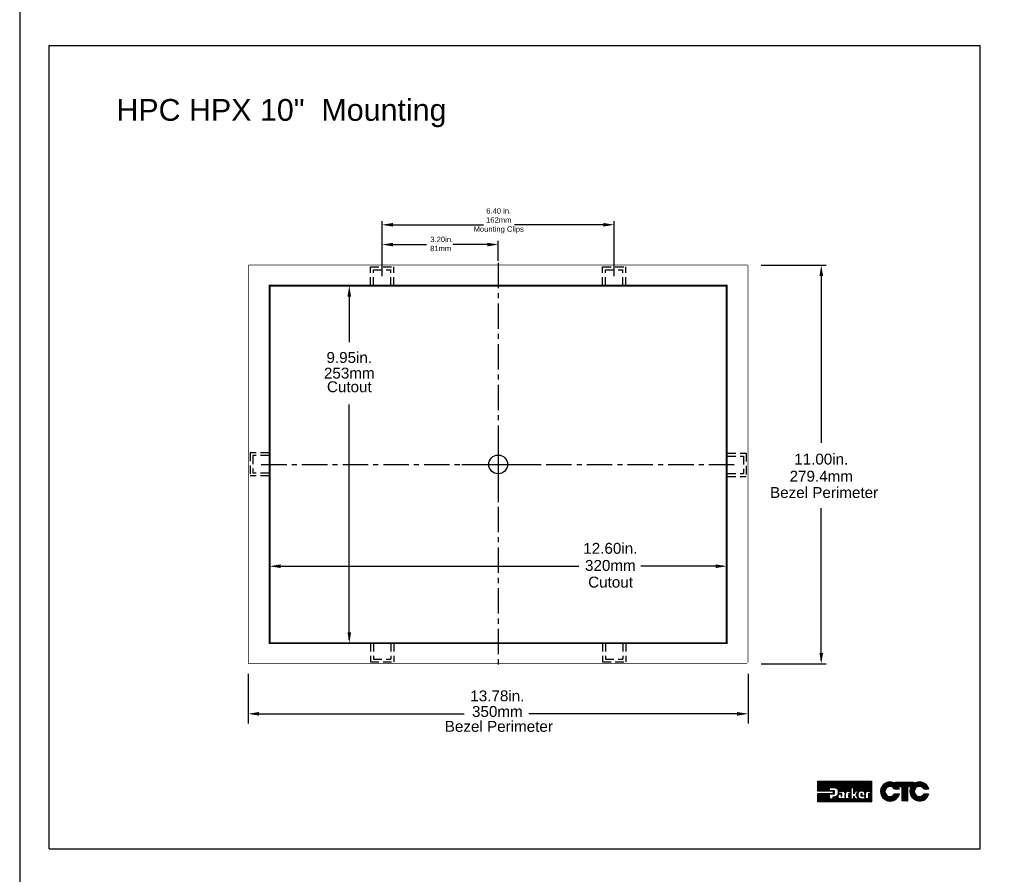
# Model space of a CAD drawing. Extents: x 126 to 180.2, y -64.4 to 9.5.
# Tile 6 of 26: x 126 to 153.1, y -40.8 to -17.2. Entities that reach past the tile are written whole.
import ezdxf

# ---------------------------------------------------------------- set-up
doc = ezdxf.new("R2010")
doc.units = 0
doc.header["$LTSCALE"] = 1.87
doc.header["$MEASUREMENT"] = 0
doc.linetypes.add('CENTER', pattern=[0.6, 0.375, -0.075, 0.075, -0.075])
doc.linetypes.add('HIDDEN2', pattern=[0.1875, 0.125, -0.0625])
doc.layers.get('0').update_dxf_attribs({"linetype": 'CONTINUOUS'})
for name, color, linetype in [('CEN', 7, 'CENTER'), ('dim', 5, 'CONTINUOUS'), ('hid', 7, 'HIDDEN2'), ('prod', 6, 'CONTINUOUS'), ('UNIT', 7, 'CONTINUOUS')]:
    doc.layers.add(name, color=color, linetype=linetype)

msp = doc.modelspace()

# ---------------------------------------------------------------- linework, layer by layer
at = {"linetype": 'Continuous'}
for p, q in [((126.77, -40.078), (126.77, -17.918)), ((126.77, -17.918), (152.438, -17.918)), ((152.438, -40.078), (152.438, -17.918)), ((126.77, -40.078), (152.438, -40.078))]:
    msp.add_line(p, q, dxfattribs=at)
at = {"layer": 'CEN'}
for p, q in [((139.147, -23.908), (139.147, -35.035)), ((132.617, -29.472), (145.658, -29.472))]:
    msp.add_line(p, q, dxfattribs=at)
at = {"layer": 'dim'}
for p, q in [((135.947, -24.282), (135.947, -22.762)), ((142.347, -24.282), (142.347, -22.762)), ((136.047, -22.862), (138.747, -22.862)), ((142.247, -22.862), (139.602, -22.862)), ((135.947, -24.282), (135.947, -23.308)), ((139.147, -23.858), (139.147, -23.308)), ((136.047, -23.408), (137.171, -23.408)), ((139.047, -23.408), (137.899, -23.408)), ((146.396, -23.972), (148.195, -23.972)), ((148.056, -24.072), (148.056, -28.873)), ((135.043, -24.642), (135.043, -26.096)), ((135.043, -34.302), (135.043, -27.823)), ((148.056, -34.872), (148.056, -30.68)), ((132.947, -32.281), (141.372, -32.281)), ((145.347, -32.281), (143.077, -32.281)), ((146.396, -34.972), (148.195, -34.972)), ((132.257, -35.248), (132.257, -36.616)), ((146.036, -35.248), (146.036, -36.616)), ((132.357, -36.352), (138.206, -36.352)), ((145.936, -36.352), (139.992, -36.352))]:
    msp.add_line(p, q, dxfattribs=at)
for points in [[(136.247, -22.812), (136.247, -22.912), (135.947, -22.862)], [(142.047, -22.812), (142.047, -22.912), (142.347, -22.862)], [(136.247, -23.358), (136.247, -23.458), (135.947, -23.408)], [(138.847, -23.358), (138.847, -23.458), (139.147, -23.408)], [(148.006, -24.272), (148.106, -24.272), (148.056, -23.972)], [(134.993, -24.842), (135.093, -24.842), (135.043, -24.542)], [(133.147, -32.231), (133.147, -32.331), (132.847, -32.281)], [(145.147, -32.231), (145.147, -32.331), (145.447, -32.281)], [(134.993, -34.102), (135.093, -34.102), (135.043, -34.402)], [(148.006, -34.672), (148.106, -34.672), (148.056, -34.972)], [(132.557, -36.302), (132.557, -36.402), (132.257, -36.352)], [(145.736, -36.302), (145.736, -36.402), (146.036, -36.352)]]:
    msp.add_solid(points, dxfattribs=at)
at = {"layer": 'hid'}
for p, q in [((135.627, -24.022), (136.267, -24.022)), ((135.627, -24.542), (135.627, -24.022)), ((135.706, -24.101), (136.188, -24.101)), ((135.706, -24.542), (135.706, -24.101)), ((136.188, -24.542), (136.188, -24.101)), ((136.267, -24.542), (136.267, -24.022)), ((142.027, -24.022), (142.667, -24.022)), ((142.027, -24.542), (142.027, -24.022)), ((142.106, -24.101), (142.588, -24.101)), ((142.106, -24.101), (142.588, -24.101)), ((142.106, -24.542), (142.106, -24.101)), ((142.588, -24.542), (142.588, -24.101)), ((142.667, -24.542), (142.667, -24.022)), ((132.307, -29.152), (132.307, -29.792)), ((132.827, -29.152), (132.307, -29.152)), ((132.386, -29.231), (132.386, -29.713)), ((132.386, -29.231), (132.386, -29.713)), ((132.386, -29.231), (132.386, -29.713)), ((132.827, -29.231), (132.386, -29.231)), ((145.467, -29.162), (145.987, -29.162)), ((145.467, -29.241), (145.908, -29.241)), ((145.908, -29.241), (145.908, -29.723)), ((145.987, -29.162), (145.987, -29.802)), ((132.827, -29.792), (132.307, -29.792)), ((132.827, -29.713), (132.386, -29.713)), ((145.467, -29.723), (145.908, -29.723)), ((145.467, -29.802), (145.987, -29.802)), ((135.627, -34.402), (135.627, -34.922)), ((135.706, -34.402), (135.706, -34.843)), ((136.188, -34.402), (136.188, -34.843)), ((136.267, -34.402), (136.267, -34.922)), ((142.027, -34.402), (142.027, -34.922)), ((142.106, -34.402), (142.106, -34.843)), ((142.588, -34.402), (142.588, -34.843)), ((142.667, -34.402), (142.667, -34.922)), ((135.627, -34.922), (136.267, -34.922)), ((135.706, -34.843), (136.188, -34.843)), ((142.027, -34.922), (142.667, -34.922)), ((142.106, -34.843), (142.588, -34.843))]:
    msp.add_line(p, q, dxfattribs=at)
at = {"layer": 'hid', "const_width": 0.02}
for points in [[(132.257, -24.002), (132.257, -23.996), (132.259, -23.99), (132.262, -23.985), (132.265, -23.98), (132.27, -23.977), (132.275, -23.974), (132.281, -23.972), (132.287, -23.972)], [(146.007, -23.972), (146.013, -23.972), (146.018, -23.974), (146.023, -23.977), (146.028, -23.98), (146.032, -23.985), (146.034, -23.99), (146.036, -23.996), (146.037, -24.002)], [(132.287, -34.972), (132.281, -34.971), (132.275, -34.969), (132.27, -34.966), (132.265, -34.963), (132.262, -34.958), (132.259, -34.953), (132.257, -34.947), (132.257, -34.942)]]:
    msp.add_lwpolyline(points, dxfattribs=at)
at = {"layer": 'hid', "const_width": 0.02, "flags": 128}
for points in [[(132.257, -34.942), (132.257, -24.002)], [(132.287, -23.972), (146.007, -23.972)], [(146.037, -34.942), (146.037, -24.002)], [(146.007, -34.972), (132.287, -34.972)]]:
    msp.add_lwpolyline(points, dxfattribs=at)
at = {"layer": 'prod', "flags": 128}
msp.add_lwpolyline([(125.956, -64.355), (180.249, -64.355), (180.249, 9.533), (125.956, 9.533)], close=True, dxfattribs=at)
at = {"layer": 'UNIT'}
for p, q in [((132.847, -34.402), (132.847, -24.542)), ((145.447, -24.542), (145.447, -34.402)), ((139.147, -28.442), (139.147, -30.516)), ((138.144, -29.472), (140.198, -29.472)), ((145.447, -34.402), (132.847, -34.402)), ((147.959, -38.481), (148.227, -38.213)), ((147.959, -38.471), (148.217, -38.213)), ((147.959, -38.461), (148.207, -38.213)), ((147.959, -38.451), (148.197, -38.213)), ((147.959, -38.441), (148.187, -38.213)), ((147.959, -38.431), (148.177, -38.213)), ((147.959, -38.421), (148.167, -38.213)), ((147.959, -38.411), (148.157, -38.213)), ((147.959, -38.401), (148.147, -38.213)), ((147.959, -38.39), (148.136, -38.213)), ((147.959, -38.38), (148.126, -38.213)), ((147.959, -38.37), (148.116, -38.213)), ((147.959, -38.36), (148.106, -38.213)), ((147.959, -38.35), (148.096, -38.213)), ((147.959, -38.34), (148.086, -38.213)), ((147.959, -38.33), (148.076, -38.213)), ((147.959, -38.32), (148.066, -38.213)), ((147.959, -38.31), (148.056, -38.213)), ((147.959, -38.3), (148.046, -38.213)), ((147.959, -38.29), (148.036, -38.213)), ((147.959, -38.28), (148.026, -38.213)), ((147.959, -38.27), (148.016, -38.213)), ((147.959, -38.26), (148.006, -38.213)), ((147.959, -38.25), (147.996, -38.213)), ((147.959, -38.24), (147.986, -38.213)), ((147.959, -38.23), (147.976, -38.213)), ((147.959, -38.22), (147.966, -38.213)), ((147.959, -38.486), (147.959, -38.213)), ((147.959, -38.213), (149.442, -38.213)), ((147.964, -38.486), (148.237, -38.213)), ((147.974, -38.486), (148.247, -38.213)), ((147.985, -38.486), (148.257, -38.213)), ((147.995, -38.486), (148.267, -38.213)), ((148.005, -38.486), (148.277, -38.213)), ((148.015, -38.486), (148.287, -38.213)), ((148.025, -38.486), (148.297, -38.213)), ((148.035, -38.486), (148.307, -38.213)), ((148.045, -38.486), (148.317, -38.213)), ((148.055, -38.486), (148.327, -38.213)), ((148.065, -38.486), (148.337, -38.213)), ((148.075, -38.486), (148.347, -38.213)), ((148.085, -38.486), (148.357, -38.213)), ((148.095, -38.486), (148.367, -38.213)), ((148.105, -38.486), (148.377, -38.213)), ((148.115, -38.486), (148.388, -38.213)), ((148.125, -38.486), (148.398, -38.213)), ((148.135, -38.486), (148.408, -38.213)), ((148.145, -38.486), (148.418, -38.213)), ((148.155, -38.486), (148.428, -38.213)), ((148.165, -38.486), (148.438, -38.213)), ((148.175, -38.486), (148.448, -38.213)), ((148.276, -38.395), (148.458, -38.213)), ((148.286, -38.395), (148.468, -38.213)), ((148.296, -38.395), (148.478, -38.213)), ((148.306, -38.395), (148.488, -38.213)), ((148.316, -38.395), (148.498, -38.213)), ((148.326, -38.395), (148.508, -38.213)), ((148.336, -38.395), (148.518, -38.213)), ((148.346, -38.395), (148.528, -38.213)), ((148.357, -38.395), (148.538, -38.213)), ((148.367, -38.395), (148.548, -38.213)), ((148.377, -38.395), (148.558, -38.213)), ((148.387, -38.395), (148.568, -38.213)), ((148.397, -38.395), (148.578, -38.213)), ((148.407, -38.395), (148.588, -38.213)), ((148.417, -38.395), (148.598, -38.213)), ((148.427, -38.395), (148.608, -38.213)), ((148.436, -38.396), (148.619, -38.213)), ((148.445, -38.397), (148.629, -38.213)), ((148.453, -38.398), (148.639, -38.213)), ((148.461, -38.401), (148.649, -38.213)), ((148.468, -38.404), (148.659, -38.213)), ((148.475, -38.407), (148.669, -38.213)), ((148.482, -38.41), (148.679, -38.213)), ((148.487, -38.415), (148.689, -38.213)), ((148.493, -38.419), (148.699, -38.213)), ((148.498, -38.424), (148.709, -38.213)), ((148.503, -38.429), (148.719, -38.213)), ((148.507, -38.435), (148.729, -38.213)), ((148.511, -38.441), (148.739, -38.213)), ((148.515, -38.447), (148.749, -38.213)), ((148.519, -38.454), (148.759, -38.213)), ((148.521, -38.461), (148.769, -38.213)), ((148.524, -38.469), (148.779, -38.213)), ((148.526, -38.477), (148.789, -38.213)), ((148.528, -38.484), (148.799, -38.213)), ((148.53, -38.492), (148.809, -38.213)), ((148.547, -38.486), (148.819, -38.213)), ((148.557, -38.486), (148.829, -38.213)), ((148.567, -38.486), (148.839, -38.213)), ((148.577, -38.486), (148.85, -38.213)), ((148.587, -38.486), (148.86, -38.213)), ((148.597, -38.486), (148.87, -38.213)), ((148.607, -38.486), (148.88, -38.213)), ((148.617, -38.486), (148.89, -38.213)), ((148.627, -38.486), (148.9, -38.213)), ((148.637, -38.486), (148.91, -38.213)), ((148.647, -38.486), (148.92, -38.213)), ((148.657, -38.486), (148.93, -38.213)), ((148.666, -38.487), (148.94, -38.213)), ((148.674, -38.489), (148.95, -38.213)), ((148.681, -38.492), (148.96, -38.213)), ((148.687, -38.496), (148.97, -38.213)), ((148.693, -38.5), (148.98, -38.213)), ((148.698, -38.505), (148.99, -38.213)), ((148.702, -38.511), (149, -38.213)), ((148.706, -38.517), (149.01, -38.213)), ((148.709, -38.524), (149.02, -38.213)), ((148.711, -38.533), (149.03, -38.213)), ((148.764, -38.49), (149.04, -38.213)), ((148.777, -38.487), (149.05, -38.213)), ((148.876, -38.398), (149.06, -38.213)), ((148.886, -38.398), (149.07, -38.213)), ((148.896, -38.398), (149.081, -38.213)), ((148.906, -38.398), (149.091, -38.213)), ((148.916, -38.398), (149.101, -38.213)), ((148.926, -38.398), (149.111, -38.213)), ((148.936, -38.398), (149.121, -38.213)), ((148.946, -38.398), (149.131, -38.213)), ((148.956, -38.398), (149.141, -38.213)), ((148.957, -38.517), (149.261, -38.213)), ((148.957, -38.507), (149.251, -38.213)), ((148.957, -38.497), (149.241, -38.213)), ((148.957, -38.487), (149.231, -38.213)), ((148.957, -38.477), (149.221, -38.213)), ((148.957, -38.467), (149.211, -38.213)), ((148.957, -38.457), (149.201, -38.213)), ((148.957, -38.447), (149.191, -38.213)), ((148.957, -38.437), (149.181, -38.213)), ((148.957, -38.427), (149.171, -38.213)), ((148.957, -38.417), (149.161, -38.213)), ((148.957, -38.407), (149.151, -38.213)), ((148.999, -38.486), (149.271, -38.213)), ((149.009, -38.486), (149.281, -38.213)), ((149.019, -38.486), (149.291, -38.213)), ((149.029, -38.486), (149.301, -38.213)), ((149.039, -38.486), (149.311, -38.213)), ((149.049, -38.486), (149.322, -38.213)), ((149.059, -38.486), (149.332, -38.213)), ((149.06, -38.525), (149.372, -38.213)), ((149.069, -38.486), (149.342, -38.213)), ((149.075, -38.5), (149.362, -38.213)), ((149.079, -38.486), (149.352, -38.213)), ((149.102, -38.493), (149.382, -38.213)), ((149.118, -38.488), (149.392, -38.213)), ((149.13, -38.485), (149.402, -38.213)), ((149.141, -38.484), (149.412, -38.213)), ((149.151, -38.484), (149.422, -38.213)), ((149.162, -38.484), (149.432, -38.213)), ((149.172, -38.484), (149.442, -38.213)), ((149.182, -38.484), (149.442, -38.223)), ((149.192, -38.484), (149.442, -38.233)), ((149.2, -38.486), (149.442, -38.243)), ((149.208, -38.487), (149.442, -38.253)), ((149.217, -38.489), (149.442, -38.264)), ((149.223, -38.493), (149.442, -38.274)), ((149.442, -38.213), (149.442, -38.782)), ((149.693, -38.517), (149.976, -38.233)), ((149.693, -38.51), (149.969, -38.233)), ((149.693, -38.503), (149.963, -38.233)), ((149.693, -38.497), (149.956, -38.233)), ((149.693, -38.49), (149.949, -38.233)), ((149.693, -38.483), (149.943, -38.233)), ((149.693, -38.477), (149.936, -38.233)), ((149.693, -38.523), (149.982, -38.234)), ((149.693, -38.469), (149.929, -38.234)), ((149.694, -38.528), (149.988, -38.235)), ((149.695, -38.461), (149.921, -38.235)), ((149.695, -38.534), (149.993, -38.236)), ((149.696, -38.54), (149.999, -38.237)), ((149.696, -38.453), (149.913, -38.237)), ((149.697, -38.445), (149.904, -38.238)), ((149.698, -38.545), (150.005, -38.238)), ((149.699, -38.437), (149.896, -38.24)), ((149.7, -38.429), (149.888, -38.241)), ((149.704, -38.419), (149.878, -38.244)), ((149.708, -38.408), (149.868, -38.248)), ((149.711, -38.398), (149.857, -38.252)), ((149.715, -38.387), (149.846, -38.256)), ((149.723, -38.373), (149.832, -38.263)), ((149.732, -38.357), (149.816, -38.273)), ((149.858, -38.392), (150.01, -38.239)), ((149.884, -38.373), (150.016, -38.24)), ((149.896, -38.367), (150.022, -38.241)), ((149.908, -38.362), (150.027, -38.243)), ((149.917, -38.359), (150.032, -38.245)), ((149.926, -38.357), (150.037, -38.247)), ((149.934, -38.356), (150.042, -38.248)), ((149.942, -38.354), (150.046, -38.25)), ((149.949, -38.354), (150.051, -38.252)), ((149.956, -38.354), (150.056, -38.254)), ((149.962, -38.355), (150.061, -38.255)), ((149.968, -38.355), (150.066, -38.257)), ((149.975, -38.355), (150.07, -38.26)), ((149.98, -38.356), (150.074, -38.262)), ((149.986, -38.358), (150.079, -38.265)), ((149.991, -38.359), (150.083, -38.267)), ((149.996, -38.361), (150.087, -38.27)), ((150.001, -38.362), (150.091, -38.272)), ((150.006, -38.364), (150.096, -38.274)), ((150.02, -38.371), (150.153, -38.238)), ((150.024, -38.373), (150.159, -38.238)), ((150.028, -38.375), (150.166, -38.238)), ((150.033, -38.378), (150.173, -38.238)), ((150.037, -38.38), (150.179, -38.238)), ((150.04, -38.383), (150.186, -38.238)), ((150.044, -38.386), (150.193, -38.238)), ((150.047, -38.39), (150.199, -38.238)), ((150.051, -38.393), (150.206, -38.238)), ((150.054, -38.396), (150.213, -38.238)), ((150.058, -38.399), (150.22, -38.238)), ((150.061, -38.403), (150.226, -38.238)), ((150.064, -38.406), (150.233, -38.238)), ((150.067, -38.41), (150.24, -38.238)), ((150.07, -38.414), (150.246, -38.238)), ((150.072, -38.418), (150.253, -38.238)), ((150.075, -38.422), (150.26, -38.238)), ((150.078, -38.426), (150.266, -38.238)), ((150.082, -38.429), (150.273, -38.238)), ((150.088, -38.429), (150.28, -38.238)), ((150.095, -38.429), (150.287, -38.238)), ((150.102, -38.429), (150.293, -38.238)), ((150.105, -38.239), (150.106, -38.238)), ((150.105, -38.246), (150.112, -38.238)), ((150.105, -38.279), (150.146, -38.238)), ((150.105, -38.272), (150.139, -38.238)), ((150.105, -38.266), (150.133, -38.238)), ((150.105, -38.259), (150.126, -38.238)), ((150.105, -38.252), (150.119, -38.238)), ((150.105, -38.279), (150.105, -38.238)), ((150.105, -38.238), (150.597, -38.238)), ((150.109, -38.429), (150.3, -38.238)), ((150.183, -38.362), (150.307, -38.238)), ((150.189, -38.362), (150.313, -38.238)), ((150.196, -38.362), (150.32, -38.238)), ((150.203, -38.362), (150.327, -38.238)), ((150.21, -38.362), (150.333, -38.238)), ((150.216, -38.362), (150.34, -38.238)), ((150.223, -38.362), (150.347, -38.238)), ((150.23, -38.362), (150.353, -38.238)), ((150.236, -38.362), (150.36, -38.238)), ((150.243, -38.362), (150.367, -38.238)), ((150.25, -38.362), (150.374, -38.238)), ((150.256, -38.362), (150.38, -38.238)), ((150.263, -38.362), (150.387, -38.238)), ((150.27, -38.362), (150.394, -38.238)), ((150.276, -38.362), (150.4, -38.238)), ((150.283, -38.362), (150.407, -38.238)), ((150.287, -38.505), (150.554, -38.238)), ((150.287, -38.498), (150.548, -38.238)), ((150.287, -38.491), (150.541, -38.238)), ((150.287, -38.485), (150.534, -38.238)), ((150.287, -38.478), (150.528, -38.238)), ((150.287, -38.471), (150.521, -38.238)), ((150.287, -38.465), (150.514, -38.238)), ((150.287, -38.458), (150.507, -38.238)), ((150.287, -38.451), (150.501, -38.238)), ((150.287, -38.445), (150.494, -38.238)), ((150.287, -38.438), (150.487, -38.238)), ((150.287, -38.431), (150.481, -38.238)), ((150.287, -38.424), (150.474, -38.238)), ((150.287, -38.418), (150.467, -38.238)), ((150.287, -38.411), (150.461, -38.238)), ((150.287, -38.404), (150.454, -38.238)), ((150.287, -38.398), (150.447, -38.238)), ((150.287, -38.391), (150.441, -38.238)), ((150.287, -38.384), (150.434, -38.238)), ((150.287, -38.378), (150.427, -38.238)), ((150.287, -38.371), (150.42, -38.238)), ((150.287, -38.364), (150.414, -38.238)), ((150.437, -38.362), (150.561, -38.238)), ((150.444, -38.362), (150.568, -38.238)), ((150.451, -38.362), (150.574, -38.238)), ((150.457, -38.362), (150.581, -38.238)), ((150.464, -38.362), (150.588, -38.238)), ((150.471, -38.362), (150.595, -38.238)), ((150.477, -38.362), (150.597, -38.242)), ((150.484, -38.362), (150.597, -38.248)), ((150.491, -38.362), (150.597, -38.255)), ((150.497, -38.362), (150.597, -38.262)), ((150.5, -38.499), (150.767, -38.233)), ((150.5, -38.493), (150.76, -38.233)), ((150.5, -38.486), (150.753, -38.233)), ((150.501, -38.505), (150.773, -38.233)), ((150.501, -38.512), (150.779, -38.234)), ((150.501, -38.478), (150.746, -38.234)), ((150.502, -38.518), (150.785, -38.234)), ((150.502, -38.471), (150.738, -38.234)), ((150.502, -38.524), (150.792, -38.235)), ((150.503, -38.531), (150.798, -38.235)), ((150.503, -38.463), (150.731, -38.235)), ((150.503, -38.537), (150.804, -38.236)), ((150.503, -38.456), (150.723, -38.236)), ((150.504, -38.448), (150.716, -38.237)), ((150.504, -38.362), (150.597, -38.268)), ((150.505, -38.542), (150.809, -38.237)), ((150.506, -38.547), (150.815, -38.238)), ((150.506, -38.44), (150.707, -38.239)), ((150.509, -38.431), (150.698, -38.241)), ((150.511, -38.421), (150.689, -38.244)), ((150.511, -38.362), (150.597, -38.275)), ((150.514, -38.412), (150.68, -38.246)), ((150.517, -38.402), (150.669, -38.25)), ((150.523, -38.39), (150.657, -38.256)), ((150.529, -38.377), (150.645, -38.261)), ((150.535, -38.364), (150.631, -38.268)), ((150.597, -38.238), (150.597, -38.291)), ((150.674, -38.386), (150.82, -38.24)), ((150.695, -38.371), (150.826, -38.241)), ((150.707, -38.366), (150.831, -38.242)), ((150.719, -38.361), (150.836, -38.244)), ((150.728, -38.359), (150.842, -38.245)), ((150.736, -38.357), (150.847, -38.246)), ((150.745, -38.355), (150.852, -38.248)), ((150.753, -38.354), (150.856, -38.25)), ((150.759, -38.354), (150.861, -38.252)), ((150.766, -38.355), (150.866, -38.254)), ((150.772, -38.355), (150.87, -38.256)), ((150.778, -38.355), (150.875, -38.258)), ((150.785, -38.355), (150.88, -38.26)), ((150.79, -38.357), (150.884, -38.262)), ((150.795, -38.358), (150.889, -38.265)), ((150.801, -38.36), (150.893, -38.268)), ((150.806, -38.361), (150.897, -38.27)), ((150.811, -38.363), (150.901, -38.273)), ((150.816, -38.364), (150.905, -38.275)), ((148.394, -38.486), (147.959, -38.486)), ((148.185, -38.486), (148.27, -38.401)), ((148.195, -38.486), (148.27, -38.411)), ((148.205, -38.486), (148.27, -38.421)), ((148.216, -38.486), (148.27, -38.431)), ((148.226, -38.486), (148.27, -38.441)), ((148.236, -38.486), (148.27, -38.451)), ((148.246, -38.486), (148.27, -38.461)), ((148.256, -38.486), (148.272, -38.469)), ((148.266, -38.486), (148.283, -38.469)), ((148.27, -38.395), (148.27, -38.469)), ((148.429, -38.395), (148.27, -38.395)), ((148.27, -38.469), (148.409, -38.469)), ((148.276, -38.486), (148.293, -38.469)), ((148.286, -38.486), (148.303, -38.469)), ((148.296, -38.486), (148.313, -38.469)), ((148.306, -38.486), (148.323, -38.469)), ((148.316, -38.486), (148.333, -38.469)), ((148.326, -38.486), (148.343, -38.469)), ((148.336, -38.486), (148.353, -38.469)), ((148.346, -38.486), (148.363, -38.469)), ((148.356, -38.486), (148.373, -38.469)), ((148.366, -38.486), (148.383, -38.469)), ((148.376, -38.486), (148.393, -38.469)), ((148.383, -38.57), (148.409, -38.543)), ((148.386, -38.486), (148.403, -38.469)), ((148.394, -38.488), (148.409, -38.473)), ((148.394, -38.498), (148.409, -38.483)), ((148.394, -38.552), (148.394, -38.486)), ((148.394, -38.508), (148.409, -38.493)), ((148.394, -38.519), (148.409, -38.503)), ((148.394, -38.529), (148.409, -38.513)), ((148.394, -38.539), (148.409, -38.523)), ((148.394, -38.549), (148.409, -38.533)), ((148.409, -38.469), (148.409, -38.57)), ((148.526, -38.557), (148.538, -38.545)), ((148.529, -38.544), (148.538, -38.535)), ((148.531, -38.502), (148.538, -38.495)), ((148.531, -38.512), (148.538, -38.505)), ((148.531, -38.521), (148.538, -38.515)), ((148.531, -38.531), (148.538, -38.525)), ((148.538, -38.554), (148.538, -38.486)), ((148.538, -38.486), (148.658, -38.486)), ((148.712, -38.541), (148.731, -38.522)), ((148.712, -38.551), (148.729, -38.535)), ((148.712, -38.541), (148.712, -38.692)), ((148.712, -38.561), (148.727, -38.546)), ((148.727, -38.693), (148.727, -38.542)), ((148.783, -38.486), (148.862, -38.486)), ((148.788, -38.486), (148.873, -38.4)), ((148.798, -38.486), (148.873, -38.41)), ((148.808, -38.486), (148.873, -38.42)), ((148.818, -38.486), (148.873, -38.43)), ((148.828, -38.486), (148.873, -38.44)), ((148.838, -38.486), (148.873, -38.451)), ((148.848, -38.486), (148.873, -38.461)), ((148.858, -38.486), (148.873, -38.471)), ((148.862, -38.492), (148.873, -38.481)), ((148.862, -38.486), (148.862, -38.554)), ((148.862, -38.503), (148.873, -38.491)), ((148.862, -38.513), (148.873, -38.501)), ((148.862, -38.523), (148.873, -38.511)), ((148.862, -38.533), (148.873, -38.521)), ((148.862, -38.543), (148.873, -38.531)), ((148.862, -38.553), (148.873, -38.541)), ((148.873, -38.398), (148.873, -38.693)), ((148.957, -38.398), (148.873, -38.398)), ((148.957, -38.557), (148.957, -38.398)), ((148.995, -38.486), (148.957, -38.557)), ((148.957, -38.527), (148.99, -38.494)), ((148.957, -38.537), (148.979, -38.516)), ((148.957, -38.547), (148.968, -38.537)), ((149.084, -38.486), (148.995, -38.486)), ((149.022, -38.587), (149.084, -38.486)), ((149.03, -38.575), (149.069, -38.536)), ((149.045, -38.55), (149.076, -38.519)), ((149.191, -38.484), (149.149, -38.484)), ((149.229, -38.497), (149.442, -38.284)), ((149.235, -38.501), (149.442, -38.294)), ((149.241, -38.505), (149.442, -38.304)), ((149.245, -38.511), (149.442, -38.314)), ((149.249, -38.517), (149.442, -38.324)), ((149.253, -38.523), (149.442, -38.334)), ((149.256, -38.53), (149.442, -38.344)), ((149.257, -38.539), (149.442, -38.354)), ((149.259, -38.547), (149.28, -38.526)), ((149.26, -38.556), (149.277, -38.539)), ((149.316, -38.49), (149.442, -38.364)), ((149.328, -38.488), (149.442, -38.374)), ((149.339, -38.486), (149.409, -38.486)), ((149.34, -38.486), (149.442, -38.384)), ((149.35, -38.486), (149.442, -38.394)), ((149.36, -38.486), (149.442, -38.404)), ((149.362, -38.605), (149.442, -38.525)), ((149.362, -38.615), (149.442, -38.535)), ((149.362, -38.625), (149.442, -38.545)), ((149.37, -38.486), (149.442, -38.414)), ((149.38, -38.486), (149.442, -38.424)), ((149.391, -38.486), (149.442, -38.434)), ((149.401, -38.486), (149.442, -38.444)), ((149.409, -38.487), (149.442, -38.454)), ((149.409, -38.497), (149.442, -38.464)), ((149.409, -38.507), (149.442, -38.474)), ((149.409, -38.517), (149.442, -38.484)), ((149.409, -38.486), (149.409, -38.554)), ((149.409, -38.527), (149.442, -38.495)), ((149.409, -38.537), (149.442, -38.505)), ((149.409, -38.547), (149.442, -38.515)), ((149.699, -38.551), (149.855, -38.394)), ((149.7, -38.557), (149.833, -38.423)), ((149.701, -38.562), (149.827, -38.437)), ((149.702, -38.568), (149.821, -38.449)), ((149.704, -38.573), (149.819, -38.458)), ((149.706, -38.577), (149.817, -38.466)), ((149.708, -38.582), (149.815, -38.475)), ((149.709, -38.587), (149.814, -38.483)), ((149.711, -38.592), (149.814, -38.489)), ((149.713, -38.597), (149.814, -38.496)), ((149.715, -38.602), (149.814, -38.503)), ((149.717, -38.607), (149.814, -38.51)), ((149.719, -38.611), (149.815, -38.515)), ((149.721, -38.615), (149.816, -38.521)), ((149.724, -38.62), (149.817, -38.526)), ((149.726, -38.624), (149.819, -38.532)), ((149.729, -38.628), (149.82, -38.537)), ((149.731, -38.632), (149.821, -38.542)), ((149.734, -38.636), (149.823, -38.547)), ((149.747, -38.336), (149.796, -38.287)), ((150.011, -38.366), (150.1, -38.277)), ((150.015, -38.368), (150.104, -38.279)), ((150.209, -38.429), (150.08, -38.429)), ((150.115, -38.429), (150.181, -38.363)), ((150.122, -38.429), (150.184, -38.367)), ((150.129, -38.429), (150.186, -38.372)), ((150.135, -38.429), (150.188, -38.376)), ((150.142, -38.429), (150.191, -38.38)), ((150.149, -38.429), (150.193, -38.385)), ((150.155, -38.429), (150.195, -38.39)), ((150.162, -38.429), (150.197, -38.394)), ((150.169, -38.429), (150.199, -38.399)), ((150.175, -38.429), (150.201, -38.404)), ((150.287, -38.362), (150.181, -38.362)), ((150.182, -38.429), (150.202, -38.409)), ((150.189, -38.429), (150.204, -38.414)), ((150.196, -38.429), (150.206, -38.419)), ((150.202, -38.429), (150.207, -38.424)), ((150.287, -38.753), (150.287, -38.362)), ((150.287, -38.511), (150.431, -38.368)), ((150.287, -38.518), (150.431, -38.375)), ((150.287, -38.525), (150.431, -38.381)), ((150.287, -38.532), (150.431, -38.388)), ((150.287, -38.538), (150.431, -38.395)), ((150.287, -38.545), (150.431, -38.401)), ((150.287, -38.552), (150.431, -38.408)), ((150.287, -38.558), (150.431, -38.415)), ((150.287, -38.565), (150.431, -38.421)), ((150.287, -38.572), (150.431, -38.428)), ((150.287, -38.578), (150.431, -38.435)), ((150.287, -38.585), (150.431, -38.442)), ((150.287, -38.592), (150.431, -38.448)), ((150.287, -38.599), (150.431, -38.455)), ((150.287, -38.605), (150.431, -38.462)), ((150.287, -38.612), (150.431, -38.468)), ((150.287, -38.619), (150.431, -38.475)), ((150.287, -38.625), (150.431, -38.482)), ((150.287, -38.632), (150.431, -38.488)), ((150.287, -38.639), (150.431, -38.495)), ((150.287, -38.645), (150.431, -38.502)), ((150.287, -38.652), (150.431, -38.509)), ((150.287, -38.659), (150.431, -38.515)), ((150.287, -38.665), (150.431, -38.522)), ((150.287, -38.672), (150.431, -38.529)), ((150.287, -38.679), (150.431, -38.535)), ((150.287, -38.686), (150.431, -38.542)), ((150.431, -38.362), (150.431, -38.753)), ((150.536, -38.362), (150.431, -38.362)), ((150.507, -38.553), (150.654, -38.406)), ((150.508, -38.558), (150.639, -38.427)), ((150.51, -38.563), (150.633, -38.441)), ((150.511, -38.569), (150.628, -38.452)), ((150.512, -38.574), (150.626, -38.46)), ((150.514, -38.579), (150.624, -38.469)), ((150.516, -38.584), (150.622, -38.478)), ((150.518, -38.362), (150.597, -38.282)), ((150.518, -38.589), (150.622, -38.485)), ((150.52, -38.594), (150.622, -38.491)), ((150.522, -38.598), (150.622, -38.498)), ((150.524, -38.362), (150.597, -38.289)), ((150.524, -38.603), (150.622, -38.505)), ((150.526, -38.608), (150.622, -38.512)), ((150.528, -38.612), (150.623, -38.517)), ((150.53, -38.617), (150.624, -38.522)), ((150.531, -38.362), (150.611, -38.282)), ((150.532, -38.621), (150.626, -38.528)), ((150.535, -38.625), (150.627, -38.533)), ((150.538, -38.629), (150.628, -38.539)), ((150.54, -38.633), (150.63, -38.544)), ((150.821, -38.366), (150.909, -38.278)), ((150.825, -38.369), (150.913, -38.281)), ((150.829, -38.371), (150.917, -38.283)), ((150.833, -38.374), (150.921, -38.286)), ((150.838, -38.376), (150.925, -38.289)), ((150.842, -38.378), (150.928, -38.292)), ((150.846, -38.381), (150.932, -38.295)), ((150.85, -38.384), (150.935, -38.298)), ((150.853, -38.387), (150.939, -38.302)), ((150.857, -38.391), (150.942, -38.305)), ((150.86, -38.394), (150.946, -38.308)), ((150.864, -38.397), (150.95, -38.311)), ((150.867, -38.4), (150.953, -38.314)), ((150.87, -38.404), (150.956, -38.318)), ((150.873, -38.408), (150.959, -38.322)), ((150.876, -38.412), (150.962, -38.325)), ((150.879, -38.416), (150.965, -38.329)), ((150.881, -38.42), (150.968, -38.333)), ((150.884, -38.424), (150.971, -38.337)), ((150.887, -38.428), (150.974, -38.34)), ((151.017, -38.429), (150.888, -38.429)), ((150.892, -38.429), (150.977, -38.344)), ((150.899, -38.429), (150.98, -38.348)), ((150.905, -38.429), (150.983, -38.352)), ((150.912, -38.429), (150.985, -38.356)), ((150.919, -38.429), (150.987, -38.36)), ((150.925, -38.429), (150.99, -38.365)), ((150.932, -38.429), (150.992, -38.369)), ((150.939, -38.429), (150.994, -38.373)), ((150.945, -38.429), (150.997, -38.378)), ((150.952, -38.429), (150.999, -38.382)), ((150.959, -38.429), (151.002, -38.386)), ((150.966, -38.429), (151.004, -38.391)), ((150.972, -38.429), (151.005, -38.396)), ((150.979, -38.429), (151.007, -38.401)), ((150.986, -38.429), (151.009, -38.406)), ((150.992, -38.429), (151.011, -38.411)), ((150.999, -38.429), (151.012, -38.416)), ((151.006, -38.429), (151.014, -38.421)), ((151.012, -38.429), (151.016, -38.426)), ((147.959, -38.772), (148.179, -38.552)), ((147.959, -38.762), (148.169, -38.552)), ((147.959, -38.752), (148.159, -38.552)), ((147.959, -38.742), (148.149, -38.552)), ((147.959, -38.732), (148.139, -38.552)), ((147.959, -38.722), (148.129, -38.552)), ((147.959, -38.712), (148.119, -38.552)), ((147.959, -38.702), (148.109, -38.552)), ((147.959, -38.692), (148.099, -38.552)), ((147.959, -38.682), (148.089, -38.552)), ((147.959, -38.672), (148.079, -38.552)), ((147.959, -38.662), (148.069, -38.552)), ((147.959, -38.652), (148.059, -38.552)), ((147.959, -38.642), (148.049, -38.552)), ((147.959, -38.632), (148.039, -38.552)), ((147.959, -38.621), (148.029, -38.552)), ((147.959, -38.611), (148.019, -38.552)), ((147.959, -38.601), (148.009, -38.552)), ((147.959, -38.591), (147.999, -38.552)), ((147.959, -38.581), (147.989, -38.552)), ((147.959, -38.571), (147.979, -38.552)), ((147.959, -38.561), (147.969, -38.552)), ((147.959, -38.782), (147.959, -38.552)), ((147.959, -38.552), (148.394, -38.552)), ((149.442, -38.782), (147.959, -38.782)), ((147.96, -38.782), (148.19, -38.552)), ((147.97, -38.782), (148.2, -38.552)), ((147.98, -38.782), (148.21, -38.552)), ((147.99, -38.782), (148.22, -38.552)), ((148, -38.782), (148.23, -38.552)), ((148.01, -38.782), (148.24, -38.552)), ((148.02, -38.782), (148.25, -38.552)), ((148.03, -38.782), (148.26, -38.552)), ((148.04, -38.782), (148.27, -38.552)), ((148.05, -38.782), (148.28, -38.552)), ((148.06, -38.782), (148.27, -38.572)), ((148.07, -38.782), (148.27, -38.582)), ((148.08, -38.782), (148.27, -38.592)), ((148.09, -38.782), (148.27, -38.602)), ((148.1, -38.782), (148.27, -38.612)), ((148.11, -38.782), (148.27, -38.622)), ((148.12, -38.782), (148.27, -38.632)), ((148.13, -38.782), (148.27, -38.642)), ((148.14, -38.782), (148.27, -38.652)), ((148.15, -38.782), (148.27, -38.662)), ((148.16, -38.782), (148.27, -38.672)), ((148.17, -38.782), (148.27, -38.682)), ((148.18, -38.782), (148.27, -38.692)), ((148.191, -38.782), (148.279, -38.693)), ((148.201, -38.782), (148.289, -38.693)), ((148.211, -38.782), (148.299, -38.693)), ((148.221, -38.782), (148.309, -38.693)), ((148.231, -38.782), (148.32, -38.693)), ((148.241, -38.782), (148.33, -38.693)), ((148.251, -38.782), (148.34, -38.693)), ((148.261, -38.782), (148.35, -38.693)), ((148.27, -38.57), (148.27, -38.693)), ((148.409, -38.57), (148.27, -38.57)), ((148.27, -38.693), (148.384, -38.693)), ((148.271, -38.782), (148.36, -38.693)), ((148.272, -38.57), (148.29, -38.552)), ((148.281, -38.782), (148.37, -38.693)), ((148.282, -38.57), (148.3, -38.552)), ((148.291, -38.782), (148.38, -38.693)), ((148.292, -38.57), (148.31, -38.552)), ((148.301, -38.782), (148.448, -38.635)), ((148.302, -38.57), (148.32, -38.552)), ((148.311, -38.782), (148.461, -38.632)), ((148.312, -38.57), (148.33, -38.552)), ((148.321, -38.782), (148.483, -38.62)), ((148.322, -38.57), (148.34, -38.552)), ((148.331, -38.782), (148.559, -38.554)), ((148.332, -38.57), (148.35, -38.552)), ((148.341, -38.782), (148.519, -38.604)), ((148.342, -38.57), (148.36, -38.552)), ((148.351, -38.782), (148.513, -38.62)), ((148.353, -38.57), (148.37, -38.552)), ((148.361, -38.782), (148.512, -38.631)), ((148.363, -38.57), (148.38, -38.552)), ((148.371, -38.782), (148.512, -38.641)), ((148.373, -38.57), (148.39, -38.552)), ((148.381, -38.782), (148.515, -38.648)), ((148.384, -38.689), (148.435, -38.638)), ((148.384, -38.679), (148.423, -38.639)), ((148.384, -38.669), (148.413, -38.64)), ((148.384, -38.659), (148.403, -38.64)), ((148.384, -38.649), (148.393, -38.64)), ((148.384, -38.693), (148.384, -38.64)), ((148.384, -38.64), (148.419, -38.64)), ((148.391, -38.782), (148.517, -38.656)), ((148.393, -38.57), (148.409, -38.553)), ((148.401, -38.782), (148.52, -38.663)), ((148.403, -38.57), (148.409, -38.563)), ((148.411, -38.782), (148.525, -38.669)), ((148.419, -38.64), (148.432, -38.639)), ((148.421, -38.782), (148.53, -38.674)), ((148.432, -38.782), (148.535, -38.679)), ((148.442, -38.782), (148.54, -38.683)), ((148.452, -38.782), (148.547, -38.686)), ((148.462, -38.782), (148.555, -38.689)), ((148.472, -38.782), (148.562, -38.692)), ((148.482, -38.782), (148.571, -38.692)), ((148.492, -38.782), (148.581, -38.692)), ((148.502, -38.782), (148.592, -38.692)), ((148.511, -38.592), (148.549, -38.554)), ((148.512, -38.782), (148.602, -38.692)), ((148.522, -38.571), (148.539, -38.554)), ((148.522, -38.782), (148.612, -38.692)), ((148.532, -38.782), (148.622, -38.692)), ((148.627, -38.554), (148.538, -38.554)), ((148.542, -38.782), (148.632, -38.692)), ((148.548, -38.575), (148.569, -38.554)), ((148.552, -38.782), (148.642, -38.692)), ((148.561, -38.572), (148.579, -38.554)), ((148.562, -38.782), (148.652, -38.692)), ((148.563, -38.692), (148.712, -38.692)), ((148.572, -38.782), (148.662, -38.692)), ((148.573, -38.57), (148.589, -38.554)), ((148.573, -38.57), (148.612, -38.57)), ((148.582, -38.782), (148.672, -38.692)), ((148.584, -38.57), (148.599, -38.554)), ((148.592, -38.782), (148.682, -38.692)), ((148.594, -38.57), (148.609, -38.554)), ((148.602, -38.782), (148.692, -38.692)), ((148.604, -38.57), (148.619, -38.554)), ((148.612, -38.572), (148.627, -38.557)), ((148.612, -38.582), (148.627, -38.567)), ((148.612, -38.57), (148.612, -38.63)), ((148.612, -38.592), (148.627, -38.577)), ((148.612, -38.602), (148.627, -38.587)), ((148.612, -38.612), (148.627, -38.597)), ((148.612, -38.622), (148.627, -38.607)), ((148.612, -38.63), (148.627, -38.63)), ((148.612, -38.782), (148.702, -38.692)), ((148.614, -38.63), (148.627, -38.617)), ((148.622, -38.782), (148.712, -38.692)), ((148.624, -38.63), (148.627, -38.627)), ((148.627, -38.63), (148.627, -38.554)), ((148.632, -38.782), (148.727, -38.687)), ((148.642, -38.782), (148.731, -38.693)), ((148.652, -38.782), (148.741, -38.693)), ((148.663, -38.782), (148.751, -38.693)), ((148.673, -38.782), (148.761, -38.693)), ((148.683, -38.782), (148.771, -38.693)), ((148.693, -38.782), (148.782, -38.693)), ((148.703, -38.782), (148.792, -38.693)), ((148.712, -38.571), (148.727, -38.556)), ((148.712, -38.581), (148.727, -38.566)), ((148.712, -38.591), (148.727, -38.577)), ((148.712, -38.601), (148.727, -38.587)), ((148.712, -38.611), (148.727, -38.597)), ((148.712, -38.621), (148.727, -38.607)), ((148.712, -38.632), (148.727, -38.617)), ((148.712, -38.642), (148.727, -38.627)), ((148.712, -38.652), (148.727, -38.637)), ((148.712, -38.662), (148.727, -38.647)), ((148.712, -38.672), (148.727, -38.657)), ((148.712, -38.682), (148.727, -38.667)), ((148.712, -38.692), (148.727, -38.677)), ((148.713, -38.782), (148.802, -38.693)), ((148.723, -38.782), (148.812, -38.693)), ((148.813, -38.693), (148.727, -38.693)), ((148.733, -38.782), (148.873, -38.641)), ((148.743, -38.782), (148.873, -38.651)), ((148.753, -38.782), (148.873, -38.661)), ((148.763, -38.782), (148.873, -38.671)), ((148.773, -38.782), (148.873, -38.682)), ((148.783, -38.782), (148.873, -38.692)), ((148.793, -38.782), (148.882, -38.693)), ((148.803, -38.782), (148.892, -38.693)), ((148.813, -38.611), (148.873, -38.551)), ((148.813, -38.561), (148.82, -38.554)), ((148.813, -38.591), (148.85, -38.554)), ((148.813, -38.571), (148.83, -38.554)), ((148.813, -38.601), (148.86, -38.554)), ((148.813, -38.581), (148.84, -38.554)), ((148.813, -38.554), (148.813, -38.693)), ((148.862, -38.554), (148.813, -38.554)), ((148.813, -38.621), (148.873, -38.561)), ((148.813, -38.631), (148.873, -38.571)), ((148.813, -38.641), (148.873, -38.581)), ((148.813, -38.651), (148.873, -38.591)), ((148.813, -38.661), (148.873, -38.601)), ((148.813, -38.671), (148.873, -38.611)), ((148.813, -38.681), (148.873, -38.621)), ((148.813, -38.692), (148.873, -38.631)), ((148.813, -38.782), (148.902, -38.693)), ((148.823, -38.782), (148.912, -38.693)), ((148.833, -38.782), (148.922, -38.693)), ((148.843, -38.782), (148.932, -38.693)), ((148.853, -38.782), (148.942, -38.693)), ((148.863, -38.782), (148.952, -38.693)), ((148.873, -38.782), (148.984, -38.672)), ((148.873, -38.693), (148.957, -38.693)), ((148.883, -38.782), (148.987, -38.678)), ((148.894, -38.782), (148.991, -38.685)), ((148.904, -38.782), (148.994, -38.691)), ((148.914, -38.782), (149.002, -38.693)), ((148.924, -38.782), (149.012, -38.693)), ((148.934, -38.782), (149.023, -38.693)), ((148.944, -38.782), (149.033, -38.693)), ((148.954, -38.782), (149.043, -38.693)), ((148.957, -38.693), (148.957, -38.62)), ((148.957, -38.62), (148.995, -38.693)), ((148.957, -38.628), (148.96, -38.625)), ((148.957, -38.638), (148.963, -38.632)), ((148.957, -38.648), (148.967, -38.638)), ((148.957, -38.658), (148.97, -38.645)), ((148.957, -38.668), (148.974, -38.652)), ((148.957, -38.678), (148.977, -38.658)), ((148.957, -38.688), (148.98, -38.665)), ((148.964, -38.782), (149.053, -38.693)), ((148.974, -38.782), (149.063, -38.693)), ((148.984, -38.782), (149.073, -38.693)), ((148.994, -38.782), (149.083, -38.693)), ((148.995, -38.693), (149.089, -38.693)), ((149.004, -38.782), (149.104, -38.682)), ((149.014, -38.782), (149.11, -38.686)), ((149.089, -38.693), (149.022, -38.587)), ((149.024, -38.591), (149.067, -38.549)), ((149.024, -38.782), (149.117, -38.689)), ((149.028, -38.597), (149.066, -38.559)), ((149.032, -38.603), (149.066, -38.569)), ((149.034, -38.782), (149.126, -38.69)), ((149.036, -38.609), (149.066, -38.579)), ((149.04, -38.615), (149.066, -38.589)), ((149.044, -38.622), (149.066, -38.599)), ((149.044, -38.782), (149.134, -38.692)), ((149.048, -38.628), (149.066, -38.61)), ((149.052, -38.634), (149.066, -38.62)), ((149.054, -38.782), (149.143, -38.693)), ((149.055, -38.64), (149.068, -38.628)), ((149.059, -38.646), (149.069, -38.636)), ((149.063, -38.652), (149.071, -38.645)), ((149.064, -38.782), (149.153, -38.693)), ((149.066, -38.552), (149.066, -38.619)), ((149.067, -38.659), (149.074, -38.651)), ((149.071, -38.665), (149.078, -38.657)), ((149.074, -38.782), (149.163, -38.693)), ((149.075, -38.671), (149.082, -38.664)), ((149.079, -38.677), (149.086, -38.67)), ((149.082, -38.683), (149.092, -38.674)), ((149.084, -38.782), (149.173, -38.693)), ((149.086, -38.689), (149.098, -38.678)), ((149.094, -38.782), (149.183, -38.693)), ((149.104, -38.782), (149.193, -38.693)), ((149.114, -38.782), (149.203, -38.693)), ((149.125, -38.782), (149.213, -38.693)), ((149.135, -38.782), (149.223, -38.693)), ((149.14, -38.693), (149.26, -38.693)), ((149.145, -38.782), (149.233, -38.693)), ((149.155, -38.782), (149.243, -38.693)), ((149.159, -38.557), (149.167, -38.549)), ((149.159, -38.623), (149.159, -38.549)), ((149.159, -38.549), (149.172, -38.549)), ((149.159, -38.567), (149.172, -38.553)), ((149.159, -38.577), (149.172, -38.563)), ((149.159, -38.587), (149.172, -38.573)), ((149.159, -38.597), (149.172, -38.583)), ((149.159, -38.607), (149.172, -38.593)), ((149.159, -38.617), (149.172, -38.603)), ((149.26, -38.623), (149.159, -38.623)), ((149.163, -38.623), (149.173, -38.613)), ((149.165, -38.782), (149.254, -38.693)), ((149.172, -38.549), (149.172, -38.613)), ((149.172, -38.613), (149.26, -38.613)), ((149.173, -38.623), (149.183, -38.613)), ((149.175, -38.782), (149.275, -38.681)), ((149.183, -38.623), (149.193, -38.613)), ((149.185, -38.782), (149.275, -38.691)), ((149.193, -38.623), (149.203, -38.613)), ((149.195, -38.782), (149.284, -38.693)), ((149.203, -38.623), (149.213, -38.613)), ((149.205, -38.782), (149.294, -38.693)), ((149.213, -38.623), (149.223, -38.613)), ((149.215, -38.782), (149.304, -38.693)), ((149.223, -38.623), (149.233, -38.613)), ((149.225, -38.782), (149.314, -38.693)), ((149.233, -38.623), (149.243, -38.613)), ((149.235, -38.782), (149.324, -38.693)), ((149.243, -38.623), (149.253, -38.613)), ((149.245, -38.782), (149.334, -38.693)), ((149.253, -38.623), (149.275, -38.601)), ((149.255, -38.782), (149.344, -38.693)), ((149.26, -38.566), (149.275, -38.551)), ((149.26, -38.553), (149.26, -38.613)), ((149.26, -38.576), (149.275, -38.561)), ((149.26, -38.586), (149.275, -38.571)), ((149.26, -38.596), (149.275, -38.581)), ((149.26, -38.606), (149.275, -38.591)), ((149.26, -38.626), (149.275, -38.611)), ((149.26, -38.636), (149.275, -38.621)), ((149.26, -38.623), (149.26, -38.693)), ((149.26, -38.646), (149.275, -38.631)), ((149.26, -38.656), (149.275, -38.641)), ((149.26, -38.666), (149.275, -38.651)), ((149.26, -38.676), (149.275, -38.661)), ((149.26, -38.686), (149.275, -38.671)), ((149.265, -38.782), (149.354, -38.693)), ((149.275, -38.693), (149.275, -38.55)), ((149.275, -38.782), (149.442, -38.615)), ((149.362, -38.693), (149.275, -38.693)), ((149.285, -38.782), (149.442, -38.625)), ((149.295, -38.782), (149.442, -38.635)), ((149.305, -38.782), (149.442, -38.645)), ((149.315, -38.782), (149.442, -38.655)), ((149.325, -38.782), (149.442, -38.665)), ((149.335, -38.782), (149.442, -38.675)), ((149.345, -38.782), (149.442, -38.685)), ((149.355, -38.782), (149.442, -38.695)), ((149.362, -38.554), (149.363, -38.554)), ((149.362, -38.564), (149.373, -38.554)), ((149.362, -38.595), (149.403, -38.554)), ((149.362, -38.585), (149.393, -38.554)), ((149.362, -38.574), (149.383, -38.554)), ((149.362, -38.554), (149.362, -38.693)), ((149.409, -38.554), (149.362, -38.554)), ((149.362, -38.635), (149.442, -38.555)), ((149.362, -38.645), (149.442, -38.565)), ((149.362, -38.655), (149.442, -38.575)), ((149.362, -38.665), (149.442, -38.585)), ((149.362, -38.675), (149.442, -38.595)), ((149.362, -38.685), (149.442, -38.605)), ((149.366, -38.782), (149.442, -38.705)), ((149.376, -38.782), (149.442, -38.715)), ((149.386, -38.782), (149.442, -38.726)), ((149.396, -38.782), (149.442, -38.736)), ((149.406, -38.782), (149.442, -38.746)), ((149.416, -38.782), (149.442, -38.756)), ((149.426, -38.782), (149.442, -38.766)), ((149.436, -38.782), (149.442, -38.776)), ((149.736, -38.641), (149.825, -38.552)), ((149.739, -38.645), (149.828, -38.556)), ((149.741, -38.649), (149.83, -38.56)), ((149.745, -38.652), (149.832, -38.565)), ((149.748, -38.656), (149.834, -38.569)), ((149.751, -38.66), (149.837, -38.574)), ((149.754, -38.663), (149.84, -38.577)), ((149.757, -38.667), (149.843, -38.581)), ((149.76, -38.671), (149.846, -38.585)), ((149.763, -38.674), (149.849, -38.588)), ((149.766, -38.678), (149.852, -38.592)), ((149.769, -38.681), (149.855, -38.596)), ((149.773, -38.685), (149.858, -38.599)), ((149.776, -38.688), (149.862, -38.602)), ((149.78, -38.691), (149.866, -38.605)), ((149.784, -38.694), (149.87, -38.608)), ((149.787, -38.697), (149.874, -38.61)), ((149.791, -38.7), (149.877, -38.613)), ((149.795, -38.703), (149.881, -38.616)), ((149.798, -38.706), (149.886, -38.619)), ((149.802, -38.709), (149.89, -38.621)), ((149.806, -38.712), (149.895, -38.623)), ((149.81, -38.714), (149.9, -38.625)), ((149.814, -38.717), (149.904, -38.627)), ((149.819, -38.719), (149.909, -38.629)), ((149.823, -38.721), (149.914, -38.631)), ((149.827, -38.724), (149.919, -38.632)), ((149.831, -38.726), (149.925, -38.633)), ((149.836, -38.729), (149.931, -38.634)), ((149.84, -38.731), (149.936, -38.635)), ((149.844, -38.734), (149.942, -38.636)), ((149.849, -38.736), (149.948, -38.636)), ((149.854, -38.737), (149.955, -38.636)), ((149.859, -38.739), (149.962, -38.636)), ((149.864, -38.741), (149.969, -38.635)), ((149.869, -38.743), (149.976, -38.635)), ((149.874, -38.744), (149.985, -38.633)), ((149.879, -38.746), (149.995, -38.63)), ((149.883, -38.748), (150.004, -38.627)), ((149.888, -38.75), (150.016, -38.622)), ((149.894, -38.751), (150.031, -38.613)), ((149.9, -38.751), (150.09, -38.561)), ((149.906, -38.752), (150.097, -38.561)), ((149.911, -38.753), (150.103, -38.561)), ((149.917, -38.754), (150.11, -38.561)), ((149.923, -38.755), (150.117, -38.561)), ((149.929, -38.756), (150.124, -38.561)), ((149.934, -38.757), (150.13, -38.561)), ((149.941, -38.757), (150.137, -38.561)), ((149.948, -38.757), (150.144, -38.561)), ((149.955, -38.757), (150.15, -38.561)), ((149.961, -38.757), (150.157, -38.561)), ((149.968, -38.757), (150.164, -38.561)), ((149.975, -38.757), (150.17, -38.561)), ((149.982, -38.756), (150.177, -38.561)), ((149.99, -38.755), (150.184, -38.561)), ((149.999, -38.753), (150.191, -38.561)), ((150.007, -38.752), (150.197, -38.561)), ((150.015, -38.75), (150.204, -38.561)), ((150.023, -38.749), (150.208, -38.564)), ((150.034, -38.745), (150.204, -38.575)), ((150.044, -38.741), (150.2, -38.585)), ((150.055, -38.737), (150.197, -38.595)), ((150.065, -38.733), (150.192, -38.606)), ((150.071, -38.573), (150.083, -38.561)), ((150.08, -38.561), (150.209, -38.561)), ((150.081, -38.725), (150.184, -38.622)), ((150.097, -38.715), (150.175, -38.637)), ((150.125, -38.694), (150.153, -38.665)), ((150.287, -38.692), (150.431, -38.549)), ((150.287, -38.699), (150.431, -38.555)), ((150.287, -38.706), (150.431, -38.562)), ((150.287, -38.712), (150.431, -38.569)), ((150.287, -38.719), (150.431, -38.575)), ((150.287, -38.726), (150.431, -38.582)), ((150.287, -38.732), (150.431, -38.589)), ((150.287, -38.739), (150.431, -38.596)), ((150.287, -38.746), (150.431, -38.602)), ((150.287, -38.752), (150.431, -38.609)), ((150.431, -38.753), (150.287, -38.753)), ((150.294, -38.753), (150.431, -38.616)), ((150.3, -38.753), (150.431, -38.622)), ((150.307, -38.753), (150.431, -38.629)), ((150.314, -38.753), (150.431, -38.636)), ((150.32, -38.753), (150.431, -38.642)), ((150.327, -38.753), (150.431, -38.649)), ((150.334, -38.753), (150.431, -38.656)), ((150.341, -38.753), (150.431, -38.663)), ((150.347, -38.753), (150.431, -38.669)), ((150.354, -38.753), (150.431, -38.676)), ((150.361, -38.753), (150.431, -38.683)), ((150.367, -38.753), (150.431, -38.689)), ((150.374, -38.753), (150.431, -38.696)), ((150.381, -38.753), (150.431, -38.703)), ((150.387, -38.753), (150.431, -38.709)), ((150.394, -38.753), (150.431, -38.716)), ((150.401, -38.753), (150.431, -38.723)), ((150.408, -38.753), (150.431, -38.729)), ((150.414, -38.753), (150.431, -38.736)), ((150.421, -38.753), (150.431, -38.743)), ((150.428, -38.753), (150.431, -38.75)), ((150.543, -38.638), (150.632, -38.548)), ((150.545, -38.642), (150.634, -38.553)), ((150.548, -38.646), (150.636, -38.557)), ((150.551, -38.65), (150.639, -38.562)), ((150.553, -38.654), (150.641, -38.566)), ((150.556, -38.658), (150.643, -38.571)), ((150.559, -38.661), (150.646, -38.575)), ((150.563, -38.665), (150.649, -38.578)), ((150.566, -38.668), (150.652, -38.582)), ((150.569, -38.672), (150.655, -38.586)), ((150.572, -38.675), (150.658, -38.589)), ((150.576, -38.678), (150.661, -38.593)), ((150.579, -38.682), (150.664, -38.597)), ((150.582, -38.685), (150.668, -38.6)), ((150.585, -38.689), (150.671, -38.603)), ((150.589, -38.692), (150.675, -38.606)), ((150.593, -38.695), (150.679, -38.608)), ((150.596, -38.698), (150.683, -38.611)), ((150.6, -38.701), (150.687, -38.614)), ((150.604, -38.704), (150.691, -38.617)), ((150.608, -38.706), (150.695, -38.619)), ((150.612, -38.709), (150.7, -38.621)), ((150.615, -38.712), (150.704, -38.623)), ((150.619, -38.715), (150.709, -38.625)), ((150.623, -38.718), (150.714, -38.627)), ((150.628, -38.72), (150.718, -38.629)), ((150.632, -38.722), (150.723, -38.631)), ((150.636, -38.725), (150.729, -38.632)), ((150.641, -38.727), (150.735, -38.633)), ((150.645, -38.729), (150.74, -38.634)), ((150.65, -38.732), (150.746, -38.635)), ((150.654, -38.734), (150.752, -38.636)), ((150.658, -38.736), (150.758, -38.636)), ((150.663, -38.738), (150.765, -38.636)), ((150.668, -38.74), (150.772, -38.636)), ((150.673, -38.742), (150.779, -38.635)), ((150.678, -38.743), (150.787, -38.635)), ((150.683, -38.745), (150.796, -38.632)), ((150.688, -38.746), (150.806, -38.629)), ((150.693, -38.748), (150.815, -38.627)), ((150.699, -38.75), (150.829, -38.619)), ((150.704, -38.751), (150.844, -38.611)), ((150.709, -38.752), (150.9, -38.561)), ((150.715, -38.753), (150.907, -38.561)), ((150.721, -38.754), (150.914, -38.561)), ((150.727, -38.755), (150.92, -38.561)), ((150.733, -38.755), (150.927, -38.561)), ((150.739, -38.756), (150.934, -38.561)), ((150.745, -38.757), (150.94, -38.561)), ((150.751, -38.758), (150.947, -38.561)), ((150.758, -38.757), (150.954, -38.561)), ((150.765, -38.757), (150.96, -38.561)), ((150.772, -38.757), (150.967, -38.561)), ((150.779, -38.757), (150.974, -38.561)), ((150.785, -38.756), (150.981, -38.561)), ((150.792, -38.756), (150.987, -38.561)), ((150.801, -38.755), (150.994, -38.561)), ((150.809, -38.753), (151.001, -38.561)), ((150.817, -38.751), (151.007, -38.561)), ((150.826, -38.749), (151.014, -38.561)), ((150.834, -38.748), (151.015, -38.567)), ((150.844, -38.744), (151.011, -38.578)), ((150.855, -38.74), (151.008, -38.588)), ((150.866, -38.736), (151.004, -38.598)), ((150.875, -38.58), (150.894, -38.561)), ((150.878, -38.731), (150.998, -38.611)), ((150.888, -38.561), (151.017, -38.561)), ((150.894, -38.722), (150.989, -38.626)), ((150.911, -38.712), (150.981, -38.641)), ((150.948, -38.681), (150.954, -38.675))]:
    msp.add_line(p, q, dxfattribs=at)
at = {"layer": 'UNIT', "linetype": 'Continuous'}
msp.add_line((132.847, -24.542), (145.447, -24.542), dxfattribs=at)
at = {"layer": 'UNIT', "linetype": 'Continuous', "const_width": 0.05, "flags": 128}
msp.add_lwpolyline([(145.447, -24.542), (132.847, -24.542), (132.847, -34.402), (145.447, -34.402)], close=True, dxfattribs=at)
at = {"layer": 'UNIT'}
msp.add_circle((139.147, -29.472), 0.259, dxfattribs=at)
for centre, radius, start, end in [((149.954, -38.495), 0.263, 55.1669, 345.4272), ((150.763, -38.495), 0.263, 14.5726, 129.0131), ((148.429, -38.493), 0.0981, 24.4649, 90), ((148.378, -38.516), 0.155, 340.3845, 24.4654), ((148.658, -38.541), 0.0549, 0, 90), ((148.783, -38.542), 0.0561, 90, 180), ((149.133, -38.552), 0.0674, 98.2141, 180), ((149.149, -38.66), 0.176, 90, 98.2142), ((149.191, -38.553), 0.0696, 0, 90), ((149.339, -38.55), 0.0641, 90, 180), ((149.954, -38.495), 0.142, 27.8362, 332.1634), ((149.954, -38.495), 0.263, 14.573, 30.571), ((150.763, -38.495), 0.263, 149.4297, 345.4271), ((150.763, -38.495), 0.142, 27.8364, 332.1631), ((148.423, -38.533), 0.107, 274.768, 340.385), ((148.573, -38.631), 0.0617, 90, 260.4825), ((149.14, -38.619), 0.0738, 180, 270)]:
    msp.add_arc(centre, radius, start, end, dxfattribs=at)

# ---------------------------------------------------------------- texts
at = {"layer": 'dim'}
for s, insert, char_height, width, attachment_point in [('{\\fArial|b0|i0|c0|p34;HPC HPX 10"  Mounting }', (128.622, -19.393), 0.6, 14.5408, 1), ('{\\fArial|b0|i0|c0|p34;6.40 in.\\P162mm\\PMounting Clips }', (139.163, -23.101), 0.15, 3.6352, 8), ('{\\fArial|b0|i0|c0|p34; 3.20in.\\P81mm}', (137.563, -23.592), 0.15, 3.6352, 8), ('{\\fArial|b0|i0|c0|p34;Cutout}', (134.427, -27.18), 0.3, 4.1076, 1), ('{\\fArial|b0|i0|c0|p34;Cutout}', (141.629, -32.569), 0.3, 4.1076, 1)]:
    msp.add_mtext(s, dxfattribs=dict(at, insert=insert, char_height=char_height, width=width, attachment_point=attachment_point))
at = {"layer": 'dim', "char_height": 0.3, "attachment_point": 5}
for s, insert in [('{\\fArial|b0|i0|c0|p34;9.95in.}', (135.043, -26.525)), ('{\\fArial|b0|i0|c0|p34;253mm}', (135.043, -26.956)), ('{\\fArial|b0|i0|c0|p34;11.00in.}', (148.056, -29.328)), ('{\\fArial|b0|i0|c0|p34;279.4mm}', (148.056, -29.8)), ('{\\fArial|b0|i0|c0|p34;Bezel Perimeter}', (148.134, -30.249)), ('{\\fArial|b0|i0|c0|p34;12.60in.}', (142.241, -31.789)), ('{\\fArial|b0|i0|c0|p34;320mm}', (142.241, -32.261)), ('{\\fArial|b0|i0|c0|p34;13.78in.}', (139.126, -35.859)), ('{\\fArial|b0|i0|c0|p34;350mm}', (139.126, -36.29)), ('{\\fArial|b0|i0|c0|p34;Bezel Perimeter}', (139.167, -36.701))]:
    msp.add_mtext(s, dxfattribs=dict(at, insert=insert))

doc.saveas('drawing.dxf')
